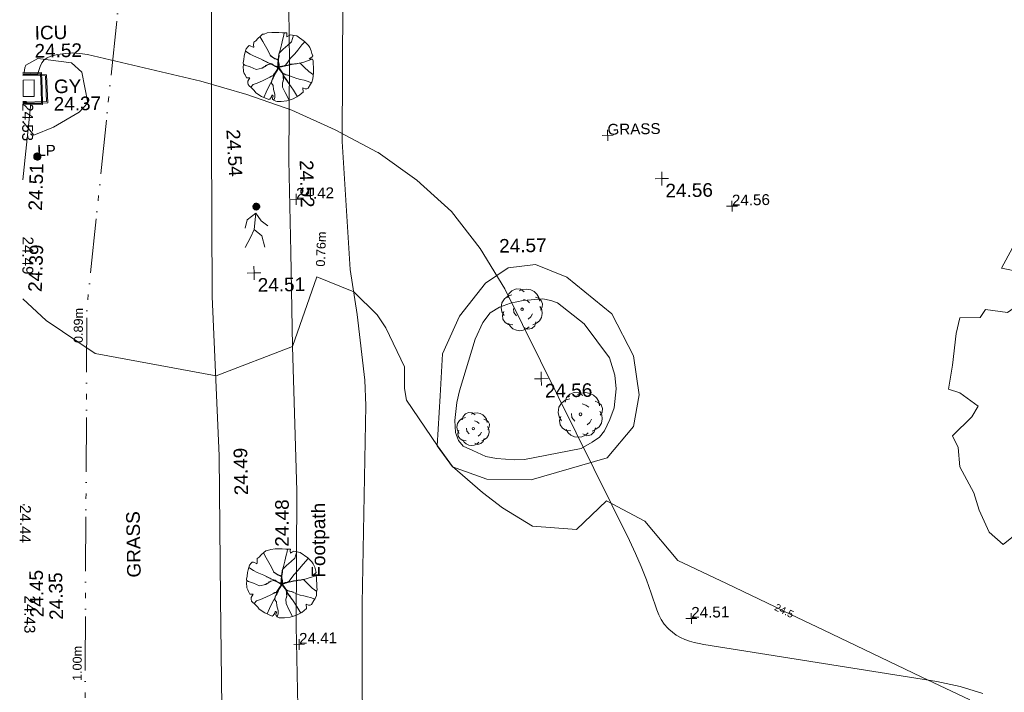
# Model space of a CAD drawing. Header units: millimetres. Extents: x -287732 to 520720, y -88450 to 287754.
# Tile 8 of 256: x -281734 to -254528, y 7672 to 26269. Entities that reach past the tile are written whole.
import ezdxf

# ---------------------------------------------------------------- set-up
doc = ezdxf.new("R2010")
doc.units = ezdxf.units.MM
for name, pattern in [('IMPORT-UG_EIR_QLB2 _2_', [2750, 1500, -300, 0, -300, 150, -300, 0, -200]), ('IMPORT-UG_ELEC_LV_QLB2 _2_', [2700, 1500, -300, 0, -250, 150, -300, 0, -200]), ('IMPORT-UG_ELEC_STREET LIGHTING_QLB2 _2_', [2700, 1500, -300, 0, -250, 150, -300, 0, -200])]:
    doc.linetypes.add(name, pattern=pattern)
for name, color, linetype, lineweight, true_color in [('00_TOPO_FOOTPATH', 7, 'Continuous', 9, 0xa50000), ('00_TOPO_KERB_BOTTOM', 1, 'Continuous', 9, 0xff0000), ('00_TOPO_KERB_TOP', 7, 'Continuous', 9, 0xa500a5), ('00_TOPO_LEVEL_SPOT', 7, 'Continuous', 9, 0x666666), ('00_TOPO_SERV_GULLY', 7, 'Continuous', 9, 0x5252a5), ('00_TOPO_SERV_IC', 5, 'Continuous', 9, 0x0000ff), ('00_TOPO_TREE', 7, 'Continuous', 9, 0x666666), ('00_UAV_FORM_LINES', 7, 'Continuous', 9, 0x666666), ('01_DTM_CONTOUR_MNR', 7, 'Continuous', 9, 0xa5a552), ('01_DTM_CONTOUR_MNR_LABELS', 7, 'Continuous', 9, 0xa5a552), ('12333-PUM-2D-U-0001-C01 - Rev2_REVIT IMPORT_dwg', 7, 'Continuous', 9, 0x767676), ('CONTOURS_MINOR', 7, 'Continuous', 9, 0x00a5a5), ('KERB_BOTTOM', 7, 'Continuous', 9, 0x0000a5), ('KERB_TOP', 2, 'Continuous', 9, 0xffff00), ('KERB_TOP_LVL', 2, 'Continuous', 9, 0xffff00), ('LAMPPOST', 6, 'Continuous', 9, 0xff00ff), ('LAMPPOST_TXT', 6, 'Continuous', 9, 0xff00ff), ('PUM-EIRCOMM-NOTES', 6, 'Continuous', 9, 0xff00ff), ('PUM-EIRCOMM-QLB2', 6, 'IMPORT-UG_EIR_QLB2 _2_', 9, 0xff00ff), ('PUM-ELECTRIC-LV-QLB2', 1, 'IMPORT-UG_ELEC_LV_QLB2 _2_', 9, 0xff0000), ('SAPLING', 120, 'Continuous', 9, 0x00ffbf), ('SPOT_HEIGHTS_LVL', 7, 'Continuous', 9, 0x00a500), ('TREE', 7, 'Continuous', 9, 0x00a500)]:
    doc.layers.add(name, color=color, linetype=linetype, lineweight=lineweight, true_color=true_color)
for name, color, linetype, lineweight in [('00_TOPO_PEDASTRIAN', 7, 'Continuous', 9), ('00_TOPO_SURFACE', 7, 'Continuous', 9), ('00_TOPO_SURVEY_TEXT', 7, 'Continuous', 9), ('CHANGE_OF_SURFACE_LVL', 7, 'Continuous', 9), ('Text', 7, 'Continuous', 9), ('TEXT_TXT', 7, 'Continuous', 9)]:
    doc.layers.add(name, color=color, linetype=linetype, lineweight=lineweight)
doc.styles.add('Arial_1', font='arial.ttf', dxfattribs={"height": 250})
doc.styles.add('Arial_3', font='arial.ttf', dxfattribs={"height": 300})
doc.styles.add('Swis721 Lt BT_1', font='swissl.ttf', dxfattribs={"height": 200})
doc.styles.add('Swis721 Lt BT_2', font='swissl.ttf', dxfattribs={"height": 375})

# ---------------------------------------------------------------- blocks, each defined once
blk = doc.blocks.new('12333-PUM-2D-U-0001-C01 - Rev2_REVIT IMPORT_dwg_PEDESTRIAN CROSS-2077063-Site Location Plan Proposed')
at = {"layer": '00_TOPO_PEDASTRIAN', "true_color": 0xe2e2e2}
blk.add_hatch(color=254, dxfattribs=at).paths.add_polyline_path([(533627178, 725581212), (533627233, 725581229), (533627283, 725581298), (533627281, 725581355), (533627251, 725581405), (533627171, 725581435), (533627116, 725581419), (533627066, 725581349), (533627065, 725581313), (533627079, 725581265), (533627121, 725581225), (533627167, 725581215)])
at = {"layer": '00_TOPO_PEDASTRIAN', "color": 253, "true_color": 0xaaaaaa, "flags": 128}
for points in [[(533626859, 725580729), (533626911, 725580961), (533627155, 725581141), (533627305, 725580927), (533627487, 725580787)], [(533627155, 725581141), (533627106, 725580695), (533627309, 725580508), (533627394, 725580196)], [(533627106, 725580695), (533626998, 725580474), (533626849, 725580201)]]:
    blk.add_lwpolyline(points, dxfattribs=at)
blk = doc.blocks.new('12333-PUM-2D-U-0001-C01 - Rev2_REVIT IMPORT_dwg_CONIFEROUS_TREE-2077072-Site Location Plan Proposed')
at = {"layer": '00_TOPO_TREE', "color": 254, "true_color": 0xcccccc, "flags": 128}
for points in [[(533632756, 725575331), (533632784, 725575424), (533632849, 725575489), (533632941, 725575526), (533633034, 725575516), (533633118, 725575461)], [(533633006, 725575479), (533633081, 725575507), (533633173, 725575516), (533633257, 725575498), (533633331, 725575461), (533633387, 725575405), (533633433, 725575331), (533633452, 725575247)], [(533632672, 725574950), (533632626, 725575034), (533632607, 725575127), (533632626, 725575229), (533632682, 725575312), (533632756, 725575368), (533632849, 725575396)], [(533633099, 725575294), (533633173, 725575266), (533633229, 725575219)], [(533633359, 725575340), (533633424, 725575312), (533633480, 725575266), (533633507, 725575192), (533633498, 725575117), (533633461, 725575052)], [(533632858, 725574746), (533632765, 725574756), (533632691, 725574802), (533632644, 725574876), (533632635, 725574960), (533632663, 725575043)], [(533632941, 725574941), (533632886, 725575015), (533632876, 725575099)], [(533633285, 725574978), (533633248, 725574913), (533633192, 725574867)], [(533633452, 725575136), (533633489, 725575062), (533633498, 725574978), (533633480, 725574895), (533633433, 725574820), (533633368, 725574774), (533633294, 725574737)], [(533633210, 725574700), (533633155, 725574653), (533633081, 725574626), (533633006, 725574616), (533632932, 725574626), (533632858, 725574663), (533632802, 725574709), (533632765, 725574774)], [(533633359, 725574802), (533633331, 725574718), (533633266, 725574663), (533633183, 725574644), (533633099, 725574681)]]:
    blk.add_lwpolyline(points, dxfattribs=at)
at = {"layer": '00_TOPO_TREE', "color": 254, "true_color": 0xcccccc}
blk.add_circle((533633062, 725575080), 28.6, dxfattribs=at)
blk = doc.blocks.new('12333-PUM-2D-U-0001-C01 - Rev2_REVIT IMPORT_dwg_CONIFEROUS_TREE-2077073-Site Location Plan Proposed')
at = {"layer": '00_TOPO_TREE', "color": 254, "true_color": 0xcccccc, "flags": 128}
for points in [[(533633970, 725578190), (533633911, 725578297), (533633887, 725578415), (533633911, 725578545), (533633982, 725578651), (533634076, 725578722), (533634195, 725578757)], [(533634076, 725578675), (533634112, 725578793), (533634195, 725578875), (533634313, 725578923), (533634431, 725578911), (533634537, 725578840)], [(533634395, 725578864), (533634490, 725578899), (533634608, 725578911), (533634714, 725578887), (533634809, 725578840), (533634879, 725578769), (533634939, 725578675), (533634962, 725578568)], [(533634844, 725578686), (533634927, 725578651), (533634998, 725578592), (533635033, 725578497), (533635021, 725578403), (533634974, 725578320)], [(533634513, 725578627), (533634608, 725578592), (533634679, 725578533)], [(533634962, 725578427), (533635009, 725578332), (533635021, 725578226), (533634998, 725578120), (533634939, 725578025), (533634856, 725577966), (533634761, 725577919)], [(533634206, 725577931), (533634088, 725577942), (533633994, 725578001), (533633935, 725578096), (533633923, 725578202), (533633958, 725578308)], [(533634313, 725578179), (533634242, 725578273), (533634230, 725578379)], [(533634750, 725578226), (533634702, 725578143), (533634631, 725578084)], [(533634655, 725577872), (533634584, 725577812), (533634490, 725577777), (533634395, 725577765), (533634301, 725577777), (533634206, 725577824), (533634135, 725577883), (533634088, 725577966)], [(533634844, 725578001), (533634809, 725577895), (533634726, 725577824), (533634620, 725577801), (533634513, 725577848)]]:
    blk.add_lwpolyline(points, dxfattribs=at)
at = {"layer": '00_TOPO_TREE', "color": 254, "true_color": 0xcccccc}
blk.add_circle((533634466, 725578356), 36.4, dxfattribs=at)
blk = doc.blocks.new('12333-PUM-2D-U-0001-C01 - Rev2_REVIT IMPORT_dwg_CONIFEROUS_TREE-2077074-Site Location Plan Proposed')
at = {"layer": '00_TOPO_TREE', "color": 254, "true_color": 0xcccccc, "flags": 128}
for points in [[(533635614, 725575768), (533635652, 725575895), (533635741, 725575983), (533635867, 725576034), (533635994, 725576021), (533636108, 725575945)], [(533635956, 725575971), (533636057, 725576009), (533636184, 725576021), (533636298, 725575996), (533636400, 725575945), (533636476, 725575869), (533636539, 725575768), (533636564, 725575654)], [(533635500, 725575249), (533635437, 725575363), (533635411, 725575489), (533635437, 725575629), (533635513, 725575743), (533635614, 725575819), (533635741, 725575857)], [(533636083, 725575717), (533636184, 725575679), (533636260, 725575616)], [(533636438, 725575781), (533636526, 725575743), (533636602, 725575679), (533636640, 725575578), (533636628, 725575477), (533636577, 725575388)], [(533635867, 725575236), (533635791, 725575337), (533635779, 725575451)], [(533636564, 725575502), (533636615, 725575401), (533636628, 725575287), (533636602, 725575173), (533636539, 725575071), (533636450, 725575008), (533636349, 725574957)], [(533635753, 725574970), (533635627, 725574983), (533635525, 725575046), (533635462, 725575147), (533635449, 725575261), (533635487, 725575375)], [(533636336, 725575287), (533636286, 725575198), (533636209, 725575135)], [(533636235, 725574907), (533636159, 725574843), (533636057, 725574805), (533635956, 725574793), (533635855, 725574805), (533635753, 725574856), (533635677, 725574919), (533635627, 725575008)], [(533636438, 725575046), (533636400, 725574932), (533636311, 725574856), (533636197, 725574831), (533636083, 725574881)]]:
    blk.add_lwpolyline(points, dxfattribs=at)
at = {"layer": '00_TOPO_TREE', "color": 254, "true_color": 0xcccccc}
blk.add_circle((533636032, 725575426), 39.1, dxfattribs=at)
blk = doc.blocks.new('12333-PUM-2D-U-0001-C01 - Rev2_REVIT IMPORT_dwg_MM-2077200-Site Location Plan Proposed')
at = {"layer": '00_TOPO_LEVEL_SPOT', "color": 254, "true_color": 0xcccccc, "flags": 128}
for points in [[(0, -500), (0, 0), (-500, 0)], [(500, 0), (0, 0), (0, 500)]]:
    blk.add_lwpolyline(points, dxfattribs=at)
blk = doc.blocks.new('12333-PUM-2D-U-0001-C01 - Rev2_REVIT IMPORT_dwg_MGS62954_T2_Galway_ITM_3d_Rev1-2077680-Site Location Plan Proposed')
at = {"layer": '00_TOPO_FOOTPATH', "color": 254, "true_color": 0xcccccc, "flags": 128}
for points in [[(533628081, 725566606), (533628072, 725569706), (533628159, 725573446), (533628107, 725577436), (533628102, 725580049), (533628093, 725582591), (533628165, 725585324), (533628167, 725587495), (533628200, 725590301), (533628284, 725593129), (533628323, 725596046), (533628368, 725599017), (533628374, 725601577)], [(533625972, 725566754), (533626000, 725570509), (533626032, 725574455), (533625915, 725578858), (533625967, 725583181), (533626026, 725586562), (533626096, 725590703), (533626167, 725594471), (533626213, 725598557), (533626234, 725602570), (533626070, 725604271), (533625815, 725606633), (533625284, 725608871), (533624736, 725610820), (533624193, 725612509), (533623842, 725613531), (533623744, 725615231), (533623948, 725617424), (533624058, 725620224), (533622749, 725620502), (533621411, 725620570)]]:
    blk.add_lwpolyline(points, dxfattribs=at)
at = {"layer": '00_TOPO_KERB_BOTTOM', "color": 254, "true_color": 0xcccccc, "flags": 128}
blk.add_lwpolyline([(533620792, 725585113), (533620991, 725585100), (533621280, 725585105), (533621284, 725584682), (533621289, 725584279), (533620777, 725584282)], dxfattribs=at)
at = {"layer": '00_TOPO_KERB_TOP', "color": 254, "true_color": 0xcccccc, "flags": 128}
blk.add_lwpolyline([(533620793, 725585142), (533620991, 725585130), (533621309, 725585135), (533621314, 725584683), (533621319, 725584249), (533620777, 725584252)], dxfattribs=at)
at = {"layer": '00_TOPO_SERV_GULLY', "color": 254, "true_color": 0xcccccc}
for p, q in [((533621094, 725584934), (533620790, 725584934)), ((533620790, 725584477), (533620790, 725584934)), ((533621094, 725584477), (533621094, 725584934)), ((533621094, 725584477), (533620790, 725584477))]:
    blk.add_line(p, q, dxfattribs=at)
at = {"layer": '00_TOPO_SURFACE', "color": 254, "true_color": 0xcccccc, "flags": 128}
blk.add_lwpolyline([(533634637, 725573641), (533636749, 725574212), (533637492, 725575060), (533637663, 725575931), (533637527, 725577015), (533636948, 725578185), (533635721, 725579222), (533634859, 725579586), (533634103, 725579509), (533633469, 725579092), (533632739, 725578199), (533632243, 725577164), (533632165, 725576003), (533632059, 725574618), (533632468, 725574038), (533633407, 725573679)], close=True, dxfattribs=at)
at = {"layer": '00_UAV_FORM_LINES', "color": 254, "true_color": 0xcccccc, "flags": 128}
blk.add_lwpolyline([(533629793, 725595263), (533629787, 725592338), (533629669, 725587011), (533629581, 725583084), (533629740, 725579537), (533629912, 725578290), (533630090, 725576469), (533630108, 725575769), (533629907, 725570304), (533629828, 725564983), (533629604, 725558874), (533629648, 725552127), (533629640, 725546924), (533629473, 725543124), (533629204, 725538927), (533629004, 725536996), (533628799, 725535424), (533628297, 725533026)], dxfattribs=at)
blk.add_lwpolyline([(533633161, 725577551), (533633380, 725578006), (533633587, 725578275), (533633848, 725578423), (533634152, 725578526), (533634505, 725578597), (533635048, 725578635), (533635265, 725578588), (533635447, 725578520), (533636174, 725577921), (533636861, 725576973), (533637002, 725576487), (533637025, 725576115), (533636963, 725575590), (533636841, 725575267), (533636681, 725574956), (533636548, 725574787), (533636341, 725574646), (533636032, 725574483), (533635701, 725574419), (533634461, 725574205), (533634181, 725574201), (533633689, 725574248), (533633391, 725574300), (533633034, 725574476), (533632775, 725574601), (533632645, 725574760), (533632566, 725574983), (533632558, 725575310), (533632620, 725575811), (533632697, 725576136)], close=True, dxfattribs=at)
at = {"layer": '01_DTM_CONTOUR_MNR', "color": 254, "true_color": 0xcccccc, "flags": 128}
for points in [[(533620769, 725583789), (533621063, 725583402), (533621609, 725583617), (533622330, 725584018), (533622574, 725584273), (533622421, 725585122), (533622134, 725585388), (533621212, 725585526), (533620876, 725585341), (533620842, 725585269), (533620830, 725585140), (533620792, 725585131)], [(533646650, 725567340), (533645317, 725568007), (533644650, 725568340), (533643983, 725568673), (533642650, 725569340), (533641555, 725569887), (533641317, 725570007), (533640650, 725570340), (533639983, 725570673), (533638650, 725571340), (533637752, 725572442), (533636709, 725573020), (533635861, 725572243), (533634646, 725572353), (533633834, 725572881), (533633289, 725573307), (533632470, 725574040), (533632060, 725574620), (533631231, 725575895), (533631181, 725576223), (533631191, 725576823), (533630691, 725577911), (533630457, 725578273), (533629830, 725578920), (533628814, 725579355), (533628110, 725577440), (533625980, 725576660), (533622650, 725577340), (533621314, 725578274), (533620683, 725578890)]]:
    blk.add_lwpolyline(points, dxfattribs=at)
at = {"xscale": 0.375, "yscale": 0.375, "zscale": 0.375}
for p in [(533638390, 725581900), (533627080, 725579490), (533634963, 725576427)]:
    blk.add_blockref('12333-PUM-2D-U-0001-C01 - Rev2_REVIT IMPORT_dwg_MM-2077200-Site Location Plan Proposed', p, dxfattribs=at)
for name in ['12333-PUM-2D-U-0001-C01 - Rev2_REVIT IMPORT_dwg_PEDESTRIAN CROSS-2077063-Site Location Plan Proposed', '12333-PUM-2D-U-0001-C01 - Rev2_REVIT IMPORT_dwg_CONIFEROUS_TREE-2077073-Site Location Plan Proposed', '12333-PUM-2D-U-0001-C01 - Rev2_REVIT IMPORT_dwg_CONIFEROUS_TREE-2077074-Site Location Plan Proposed', '12333-PUM-2D-U-0001-C01 - Rev2_REVIT IMPORT_dwg_CONIFEROUS_TREE-2077072-Site Location Plan Proposed']:
    blk.add_blockref(name, (0, 0))
at = {"layer": '00_TOPO_FOOTPATH', "color": 251, "true_color": 0x666666, "char_height": 375, "attachment_point": 1, "line_spacing_factor": 1.005062, "style": 'Swis721 Lt BT_2'}
for s, insert, width, rotation in [('24.54', (533626758, 725583480), 1495.9, 272.292), ('24.52', (533628770, 725582586), 1495.9, 270.4278), ('24.49', (533626433, 725573351), 1495.9, 90.2131), ('24.48', (533627532, 725571910), 1495.9, 89.0237), ('Footpath', (533628523, 725571039), 2436.18, 89.0237)]:
    blk.add_mtext(s, dxfattribs=dict(at, insert=insert, width=width, rotation=rotation))
at = {"layer": '00_TOPO_KERB_BOTTOM', "color": 251, "true_color": 0x666666, "char_height": 375, "width": 1495.9, "attachment_point": 1, "line_spacing_factor": 1.005062, "style": 'Swis721 Lt BT_2'}
for s, insert, rotation in [('24.39', (533620830, 725579080), 87.09), ('24.35', (533621264, 725569995), 90.2085)]:
    blk.add_mtext(s, dxfattribs=dict(at, insert=insert, rotation=rotation))
at = {"layer": '00_TOPO_KERB_TOP', "color": 251, "true_color": 0x666666, "char_height": 375, "width": 1495.9, "attachment_point": 1, "line_spacing_factor": 1.005062, "style": 'Swis721 Lt BT_2'}
for s, insert, rotation in [('24.51', (533620875, 725581328), 87.09), ('24.45', (533620731, 725570073), 90.2085)]:
    blk.add_mtext(s, dxfattribs=dict(at, insert=insert, rotation=rotation))
at = {"layer": '00_TOPO_LEVEL_SPOT', "char_height": 375, "width": 1495.9, "attachment_point": 1, "line_spacing_factor": 1.005062, "style": 'Swis721 Lt BT_2'}
for s, insert in [('24.56', (533638485, 725581753)), ('24.51', (533627175, 725579343)), ('24.56', (533635058, 725576279))]:
    blk.add_mtext(s, dxfattribs=dict(at, insert=insert))
at = {"layer": '00_TOPO_SERV_GULLY', "color": 251, "true_color": 0x666666, "char_height": 375, "attachment_point": 1, "line_spacing_factor": 1.005062, "style": 'Swis721 Lt BT_2'}
for s, insert, width in [('GY', (533621643, 725584929), 821.56), ('24.37', (533621626, 725584446), 1495.9)]:
    blk.add_mtext(s, dxfattribs=dict(at, insert=insert, width=width))
at = {"layer": '00_TOPO_SERV_IC', "color": 251, "true_color": 0x666666, "char_height": 375, "attachment_point": 1, "line_spacing_factor": 1.005062, "style": 'Swis721 Lt BT_2'}
for s, insert, width in [('ICU', (533621135, 725586422), 1021.01), ('24.52', (533621122, 725585922), 1495.9)]:
    blk.add_mtext(s, dxfattribs=dict(at, insert=insert, width=width))
at = {"layer": '00_TOPO_SURFACE', "color": 251, "true_color": 0x666666, "insert": (533633864, 725580307), "char_height": 375, "width": 1495.9, "attachment_point": 1, "line_spacing_factor": 1.005062, "style": 'Swis721 Lt BT_2'}
blk.add_mtext('24.57', dxfattribs=at)
at = {"layer": '00_TOPO_SURVEY_TEXT', "color": 251, "true_color": 0x666666, "insert": (533623429, 725571127), "char_height": 375, "width": 2018.28, "attachment_point": 1, "rotation": 90, "line_spacing_factor": 1.005062, "style": 'Swis721 Lt BT_2'}
blk.add_mtext('GRASS', dxfattribs=at)
at = {"layer": '01_DTM_CONTOUR_MNR_LABELS', "color": 251, "true_color": 0x666666, "insert": (533641608, 725569985), "char_height": 200, "width": 620.51, "attachment_point": 2, "rotation": 333.4349, "line_spacing_factor": 1.005062, "style": 'Swis721 Lt BT_1'}
blk.add_mtext('24.5', dxfattribs=at)
blk = doc.blocks.new('12333-PUM-2D-U-0001-C01 - Rev2_REVIT IMPORT_dwg_SAPLING-2077791-Site Location Plan Proposed')
at = {"layer": 'SAPLING', "color": 254, "true_color": 0xeaeaea, "flags": 128}
blk.add_lwpolyline([(-13895, -29982), (-13839, -29947), (-13786, -29884), (-13708, -29818), (-13648, -29772), (-13603, -29768), (-13518, -29737), (-13395, -29725), (-13284, -29727), (-13204, -29725), (-13097, -29737), (-12975, -29742), (-12979, -29791), (-12977, -29855), (-12920, -29818), (-12875, -29797), (-12702, -29834), (-12498, -29991), (-12389, -30104), (-12354, -30161), (-12311, -30250), (-12294, -30324), (-12268, -30394), (-12300, -30427), (-12370, -30470), (-12282, -30484), (-12266, -30528), (-12263, -30579), (-12261, -30739), (-12261, -30814), (-12257, -30855), (-12270, -30943), (-12272, -30947), (-12278, -31030), (-12309, -31118), (-12346, -31174), (-12414, -31279), (-12451, -31297), (-12496, -31301), (-12545, -31278), (-12566, -31270), (-12552, -31392), (-12689, -31493), (-12835, -31571), (-12944, -31602), (-13012, -31620), (-13167, -31639), (-13278, -31637), (-13319, -31630), (-13370, -31602), (-13403, -31569), (-13407, -31542), (-13387, -31488), (-13409, -31460), (-13420, -31458), (-13436, -31501), (-13477, -31567), (-13508, -31581), (-13708, -31486), (-13866, -31386), (-13905, -31324), (-13992, -31237), (-14043, -31188), (-14068, -31155), (-14082, -31106), (-14078, -31058), (-14055, -31011), (-14021, -30966), (-14113, -30964), (-14150, -30886), (-14173, -30848), (-14199, -30789), (-14199, -30645), (-14189, -30626), (-14193, -30610), (-14199, -30548), (-14183, -30462), (-14169, -30369), (-14152, -30287), (-14109, -30167), (-14064, -30108), (-14031, -30083), (-14023, -30079), (-13994, -30083), (-13920, -30122), (-13909, -30126), (-13897, -30112), (-13901, -30067)], close=True, dxfattribs=at)
for points in [[(-13722, -29830), (-13648, -29966), (-13572, -30100), (-13506, -30231), (-13442, -30369), (-13327, -30454), (-13247, -30478), (-13224, -30521), (-13226, -30585), (-13241, -30669), (-13253, -30744), (-13302, -30820), (-13362, -30920), (-13414, -31056), (-13426, -31130), (-13383, -31192), (-13374, -31305), (-13340, -31433), (-13344, -31527), (-13364, -31579), (-13370, -31602)], [(-13646, -31515), (-13582, -31375), (-13521, -31256), (-13455, -31135), (-13387, -31007), (-13315, -30851), (-13272, -30777), (-13232, -30711), (-13239, -30585), (-13230, -30472), (-13212, -30342), (-13175, -30219), (-13130, -30073), (-13095, -29906), (-13066, -29810), (-13052, -29738)], [(-12800, -29810), (-12858, -29991), (-12961, -30081), (-13089, -30188), (-13196, -30297), (-13206, -30359), (-13222, -30474), (-13212, -30626), (-13196, -30684), (-13144, -30684), (-13035, -30632), (-12967, -30556), (-12895, -30451), (-12772, -30328), (-12683, -30225), (-12566, -30085), (-12488, -30003)], [(-12944, -31602), (-13052, -31392), (-13121, -31242), (-13119, -31120), (-13095, -31028), (-13101, -30908), (-13124, -30826), (-13171, -30772), (-13241, -30702), (-13311, -30669), (-13407, -30600), (-13506, -30560), (-13609, -30507), (-13716, -30451), (-13907, -30365), (-14004, -30311), (-14130, -30227)], [(-13449, -30355), (-13395, -30398), (-13339, -30435), (-13270, -30466), (-13232, -30493), (-13226, -30552), (-13230, -30595), (-13222, -30632), (-13232, -30672), (-13214, -30707), (-13183, -30752), (-13154, -30807), (-13124, -30846), (-13088, -30918), (-13062, -30968), (-13021, -31025), (-12957, -31124)], [(-13196, -30289), (-13210, -30330), (-13200, -30367), (-13216, -30431), (-13222, -30470), (-13226, -30521), (-13232, -30567), (-13208, -30604), (-13210, -30639), (-13206, -30665), (-13198, -30678)], [(-14195, -30589), (-14150, -30616), (-14006, -30661), (-13841, -30741), (-13673, -30705), (-13529, -30620), (-13442, -30595), (-13329, -30657), (-13274, -30669), (-13185, -30680), (-13113, -30667), (-13004, -30614)], [(-14002, -31227), (-13932, -31155), (-13825, -31116), (-13673, -31054), (-13381, -30920), (-13298, -30812), (-13232, -30731)], [(-13646, -30490), (-13554, -30534), (-13527, -30550), (-13484, -30571), (-13409, -30595), (-13362, -30626), (-13331, -30653), (-13290, -30663), (-13228, -30670), (-13232, -30684), (-13233, -30709), (-13280, -30680), (-13311, -30667), (-13356, -30641), (-13414, -30604), (-13446, -30589), (-13457, -30597), (-13516, -30614), (-13572, -30637), (-13595, -30663), (-13636, -30682), (-13679, -30709), (-13693, -30709)], [(-13660, -30482), (-13597, -30515), (-13500, -30563), (-13389, -30608), (-13311, -30659)], [(-13469, -30956), (-13412, -30937), (-13379, -30923), (-13354, -30883), (-13325, -30853), (-13302, -30816), (-13268, -30774), (-13249, -30750), (-13247, -30715), (-13241, -30690)], [(-13467, -30956), (-13420, -30933), (-13389, -30927), (-13366, -30902), (-13327, -30851), (-13276, -30768), (-13235, -30729)], [(-13418, -31058), (-13399, -31015), (-13374, -30986), (-13356, -30951), (-13331, -30902), (-13309, -30849), (-13274, -30795), (-13241, -30748), (-13230, -30717), (-13222, -30682)], [(-13414, -31046), (-13377, -30972), (-13344, -30908), (-13309, -30830), (-13272, -30768), (-13235, -30731)], [(-12292, -30486), (-12554, -30571), (-12698, -30598), (-12866, -30620), (-12963, -30637), (-13134, -30663), (-13224, -30682), (-13191, -30772), (-13115, -30855), (-13049, -30894), (-12942, -30920), (-12825, -30974), (-12722, -31013), (-12621, -31040), (-12527, -31063), (-12442, -31091), (-12319, -31134)], [(-13126, -31122), (-13105, -31073), (-13093, -31027), (-13105, -30986), (-13095, -30927), (-13109, -30886), (-13144, -30820), (-13189, -30774), (-13200, -30733), (-13224, -30707), (-13222, -30678), (-13224, -30647), (-13222, -30610)], [(-12912, -30935), (-12967, -30914), (-13027, -30902), (-13074, -30879), (-13115, -30855), (-13136, -30818), (-13156, -30791), (-13171, -30762), (-13191, -30727), (-13222, -30698)], [(-13210, -30692), (-13140, -30680), (-13056, -30663), (-12984, -30647), (-12899, -30614), (-12833, -30614)], [(-12716, -31513), (-12825, -31328), (-12944, -31145), (-13062, -30978), (-13134, -30836), (-13210, -30735)], [(-13204, -30684), (-13138, -30680), (-13088, -30667), (-13068, -30657), (-13035, -30649), (-12973, -30643), (-12905, -30628), (-12837, -30614), (-12782, -30602), (-12731, -30604), (-12656, -30589), (-12636, -30587)], [(-12266, -30921), (-12389, -30826), (-12514, -30698), (-12607, -30602), (-12624, -30585)], [(-12963, -30912), (-13017, -30900), (-13074, -30888), (-13117, -30848)], [(-12973, -31112), (-13014, -31040), (-13047, -30993), (-13091, -30921), (-13111, -30888)]]:
    blk.add_lwpolyline(points, dxfattribs=at)
blk = doc.blocks.new('12333-PUM-2D-U-0001-C01 - Rev2_REVIT IMPORT_dwg_SAPLING-2077789-Site Location Plan Proposed')
at = {"layer": 'SAPLING', "color": 254, "true_color": 0xeaeaea, "flags": 128}
blk.add_lwpolyline([(-223.8, 233.5), (-204.9, 245.2), (-187.4, 265.9), (-161.5, 288), (-141.4, 303.5), (-126.5, 304.8), (-97.9, 315.2), (-57.1, 319.1), (-20.1, 318.4), (6.5, 319.1), (42.2, 315.2), (83, 313.3), (81.7, 297), (82.4, 275.6), (101.2, 288), (116.1, 295.1), (173.8, 282.8), (241.9, 230.2), (278.2, 192.6), (289.9, 173.8), (304.2, 144), (310, 119.3), (318.4, 96), (308.1, 85), (284.7, 70.7), (313.9, 66.2), (319.1, 51.2), (320.4, 34.4), (321, -18.8), (321, -44.1), (322.3, -57.7), (317.8, -86.9), (317.1, -88.2), (315.2, -116.1), (304.8, -145.3), (292.5, -164.1), (269.8, -199.1), (257.5, -204.9), (242.6, -206.2), (226.3, -198.5), (219.2, -195.9), (223.8, -236.7), (178.4, -270.5), (129.7, -296.4), (93.4, -306.8), (70.7, -312.6), (18.8, -319.1), (-18.2, -318.4), (-31.8, -315.9), (-48.6, -306.8), (-59.7, -295.7), (-61, -286.7), (-54.5, -268.5), (-61.6, -259.4), (-65.5, -258.8), (-70.7, -273), (-84.3, -295.1), (-94.7, -299.6), (-161.5, -267.9), (-214, -234.8), (-227, -214), (-256.2, -184.8), (-273, -168.6), (-281.5, -157.6), (-286, -141.4), (-284.7, -125.2), (-276.9, -109.6), (-265.9, -94.7), (-296.4, -94), (-308.7, -68.1), (-316.5, -55.1), (-324.9, -35.7), (-324.9, 12.3), (-321.7, 18.8), (-323, 24), (-324.9, 44.8), (-319.7, 73.3), (-315.2, 104.4), (-309.4, 131.7), (-295.1, 171.9), (-280.2, 191.3), (-269.2, 199.8), (-266.6, 201.1), (-256.8, 199.8), (-232.2, 186.8), (-228.3, 185.5), (-224.4, 190), (-225.7, 204.9)], close=True, dxfattribs=at)
for points in [[(-166, 284.1), (-141.4, 238.7), (-116.1, 193.9), (-94, 150.5), (-72.6, 104.4), (-34.4, 75.9), (-7.8, 68.1), (0, 53.8), (-0.6, 32.4), (-5.8, 4.5), (-9.7, -20.8), (-25.9, -46), (-46, -79.1), (-63.6, -124.5), (-67.5, -149.2), (-53.2, -169.9), (-49.9, -207.5), (-38.9, -250.3), (-40.2, -281.5), (-46.7, -299), (-48.6, -306.8)], [(-140.7, -277.6), (-119.3, -230.9), (-99.2, -191.3), (-77.2, -151.1), (-54.5, -108.3), (-30.5, -56.4), (-16.2, -31.8), (-2.6, -9.7), (-5.2, 32.4), (-1.9, 70), (3.9, 113.5), (16.2, 154.4), (31.1, 203), (42.8, 258.8), (52.5, 290.6), (57.1, 314.6)], [(141.4, 290.6), (121.9, 230.2), (87.6, 200.4), (44.8, 164.7), (9.1, 128.4), (5.8, 107.7), (0.6, 69.4), (3.9, 18.8), (9.1, -0.6), (26.6, -0.6), (62.9, 16.9), (85.6, 42.2), (109.6, 77.2), (150.5, 118), (180.3, 152.4), (219.2, 199.1), (245.2, 226.3)], [(93.4, -306.8), (57.1, -236.7), (34.4, -186.8), (35, -145.9), (42.8, -115.4), (40.9, -75.2), (33.1, -48), (17.5, -29.8), (-5.8, -6.5), (-29.2, 4.5), (-61, 27.2), (-94, 40.9), (-128.4, 58.4), (-164.1, 77.2), (-227.6, 105.7), (-260.1, 123.9), (-302.2, 151.8)], [(-75.2, 109), (-57.1, 94.7), (-38.3, 82.4), (-15.6, 72), (-2.6, 62.9), (-0.6, 43.5), (-1.9, 29.2), (0.6, 16.9), (-2.6, 3.2), (3.2, -8.4), (13.6, -23.3), (23.3, -41.5), (33.1, -54.5), (45.4, -78.5), (53.8, -95.3), (67.5, -114.1), (88.9, -147.2)], [(9.1, 131), (4.5, 117.4), (7.8, 105.1), (2.6, 83.7), (0.6, 70.7), (-0.6, 53.8), (-2.6, 38.3), (5.2, 25.9), (4.5, 14.3), (5.8, 5.8), (8.4, 1.3)], [(-323.6, 31.1), (-308.7, 22.1), (-260.7, 7.1), (-205.6, -19.5), (-149.8, -7.8), (-101.8, 20.8), (-72.6, 29.2), (-35, 8.4), (-16.9, 4.5), (13, 0.6), (37, 5.2), (73.3, 22.7)], [(-140.7, 64.2), (-110.3, 49.3), (-101.2, 44.1), (-86.9, 37), (-61.6, 29.2), (-46, 18.8), (-35.7, 9.7), (-22.1, 6.5), (-1.3, 3.9), (-2.6, -0.6), (-3.2, -9.1), (-18.8, 0.6), (-29.2, 5.2), (-44.1, 13.6), (-63.6, 25.9), (-73.9, 31.1), (-77.8, 28.5), (-97.3, 22.7), (-116.1, 14.9), (-123.9, 6.5), (-137.5, 0), (-151.8, -9.1), (-156.3, -9.1)], [(-145.3, 66.8), (-124.5, 55.8), (-92.1, 39.6), (-55.1, 24.6), (-29.2, 7.8)], [(-64.9, -125.2), (-58.4, -110.9), (-49.9, -101.2), (-44.1, -89.5), (-35.7, -73.3), (-28.5, -55.8), (-16.9, -37.6), (-5.8, -22.1), (-1.9, -11.7), (0.6, 0)], [(310.7, 65.5), (223.1, 37), (175.1, 27.9), (119.3, 20.8), (86.9, 14.9), (29.8, 6.5), (0, 0), (11, -29.8), (36.3, -57.7), (58.4, -70.7), (94, -79.1), (133, -97.3), (167.3, -110.3), (201.1, -119.3), (232.2, -127.1), (260.7, -136.2), (301.6, -150.5)], [(32.4, -146.6), (39.6, -130.4), (43.5, -114.8), (39.6, -101.2), (42.8, -81.7), (38.3, -68.1), (26.6, -46), (11.7, -30.5), (7.8, -16.9), (0, -8.4), (0.6, 1.3), (0, 11.7), (0.6, 24)], [(4.5, -3.2), (27.9, 0.6), (55.8, 6.5), (79.8, 11.7), (108.3, 22.7), (130.4, 22.7)], [(6.5, -0.6), (28.5, 0.6), (45.4, 5.2), (51.9, 8.4), (62.9, 11), (83.7, 13), (106.4, 18.2), (129.1, 22.7), (147.2, 26.6), (164.1, 25.9), (189.4, 31.1), (195.9, 31.8)], [(319.1, -79.8), (278.2, -48), (236.7, -5.2), (205.6, 26.6), (199.8, 32.4)], [(-259.4, -181.6), (-236.1, -157.6), (-200.4, -144.6), (-149.8, -123.9), (-52.5, -79.1), (-24.6, -43.5), (-2.6, -16.2)], [(-81.7, -91.4), (-62.9, -85), (-51.9, -80.4), (-43.5, -66.8), (-33.7, -57.1), (-25.9, -44.8), (-14.9, -30.5), (-8.4, -22.7), (-7.8, -11), (-5.8, -2.6)], [(-81.1, -91.4), (-65.5, -83.7), (-55.1, -81.7), (-47.3, -73.3), (-34.4, -56.4), (-17.5, -28.5), (-3.9, -15.6)], [(-63.6, -121.3), (-51.2, -96.6), (-40.2, -75.2), (-28.5, -49.3), (-16.2, -28.5), (-3.9, -16.2)], [(103.8, -84.3), (85.6, -77.2), (65.5, -73.3), (49.9, -65.5), (36.3, -57.7), (29.2, -45.4), (22.7, -36.3), (17.5, -26.6), (11, -14.9), (0.6, -5.2)], [(169.3, -276.9), (133, -215.3), (93.4, -154.4), (53.8, -98.6), (29.8, -51.2), (4.5, -17.5)], [(86.9, -76.5), (68.7, -72.6), (49.9, -68.7), (35.7, -55.1)], [(83.7, -143.3), (70, -119.3), (59, -103.8), (44.1, -79.8), (37.6, -68.7)]]:
    blk.add_lwpolyline(points, dxfattribs=at)
blk = doc.blocks.new('12333-PUM-2D-U-0001-C01 - Rev2_REVIT IMPORT_dwg_SPOT-2077713-Site Location Plan Proposed')
at = {"layer": 'Text', "color": 253, "true_color": 0xaaaaaa}
for p, q in [((-500, 0), (500, 0)), ((0, 500), (0, -500))]:
    blk.add_line(p, q, dxfattribs=at)
blk = doc.blocks.new('12333-PUM-2D-U-0001-C01 - Rev2_REVIT IMPORT_dwg_TREE_1-2077794-Site Location Plan Proposed')
at = {"layer": 'TREE', "color": 9, "true_color": 0xaae1aa, "flags": 128}
blk.add_lwpolyline([(8272, -35164), (8768, -34874), (9348, -35044), (9408, -34633), (10266, -34463), (10967, -34367), (11173, -34476), (11342, -34971), (11499, -35503), (12369, -35309), (13324, -34947), (14508, -35491), (15015, -35950), (15112, -36663), (14967, -37509), (15704, -36989), (15849, -36929), (16200, -37485), (16429, -37932), (16574, -38415), (16792, -39007), (16852, -39587), (16949, -40204), (16695, -40349), (15958, -40554), (16381, -40796), (16744, -41086), (16659, -41968), (16453, -42874), (15922, -43466), (15837, -43793), (14762, -43841), (14919, -44288), (14846, -44820), (13807, -45509), (12961, -45956), (12176, -45859), (11837, -46246), (10725, -46367), (9964, -46282), (9106, -46053), (8756, -45920), (8623, -45400), (7946, -45545), (7632, -45315), (7414, -44929), (6943, -44917), (7027, -44590), (7281, -44095), (7330, -43636), (6568, -44228), (6182, -43889), (5916, -43273), (5783, -42790), (5408, -42065), (5372, -41533), (5215, -41207), (5759, -40687), (5940, -40397), (5444, -40022), (5130, -39914), (5251, -39249), (5372, -38379), (5481, -37944), (6037, -37944), (6194, -37726), (6798, -37823), (7209, -37545), (7571, -37086), (7197, -36711), (6653, -36590), (6967, -36034), (7704, -35430)], close=True, dxfattribs=at)
blk = doc.blocks.new('12333-PUM-2D-U-0001-C01 - Rev2_REVIT IMPORT_dwg_MH_CIR2-2077688-Site Location Plan Proposed')
at = {"layer": 'LAMPPOST', "color": 211, "true_color": 0xffaaff}
for p, q in [((-499, -33), (33, 499)), ((-496, 60), (-60, 496)), ((-488, -111), (111, 488)), ((-467, -180), (180, 467)), ((-467, 179), (-179, 467)), ((-438, -241), (241, 438)), ((-403, -296), (296, 403)), ((-362, -345), (345, 362)), ((-315, -388), (388, 315)), ((-263, -425), (425, 263)), ((-204, -456), (456, 204)), ((-138, -480), (480, 138)), ((-64, -496), (496, 64)), ((22, -500), (500, -22)), ((128, -483), (483, -128)), ((305, -396), (396, -305))]:
    blk.add_line(p, q, dxfattribs=at)
at = {"layer": 'LAMPPOST', "color": 211, "true_color": 0xffaaff, "flags": 128}
blk.add_lwpolyline([(475, -154), (500, 0), (475, 154), (404, 293), (293, 404), (154, 475), (0, 500), (-154, 475), (-293, 404), (-404, 293), (-475, 154), (-500, 0), (-475, -154), (-404, -293), (-293, -404), (-154, -475), (0, -500), (154, -475), (293, -404), (404, -293)], close=True, dxfattribs=at)
blk = doc.blocks.new('12333-PUM-2D-U-0001-C01 - Rev2_REVIT IMPORT_dwg_SPOT-V258-Site Location Plan Proposed')
at = {"layer": 'CHANGE_OF_SURFACE_LVL', "color": 253, "true_color": 0xaaaaaa}
blk.add_line((327, 0), (500, 0), dxfattribs=at)
blk = doc.blocks.new('12333-PUM-2D-U-0001-C01 - Rev2_REVIT IMPORT_dwg_SPOT-V259-Site Location Plan Proposed')
at = {"layer": 'CHANGE_OF_SURFACE_LVL', "color": 253, "true_color": 0xaaaaaa}
blk.add_line((182, 0), (500, 0), dxfattribs=at)
blk = doc.blocks.new('12333-PUM-2D-U-0001-C01 - Rev2_REVIT IMPORT_dwg_SPOT-2077775-Site Location Plan Proposed')
at = {"layer": 'SPOT_HEIGHTS_LVL', "color": 9, "true_color": 0xaae1aa}
for p, q in [((-500, 0), (500, 0)), ((0, 500), (0, -500))]:
    blk.add_line(p, q, dxfattribs=at)
blk = doc.blocks.new('12333-PUM-2D-U-0001-C01 - Rev2_REVIT IMPORT_dwg-1620468-Site Location Plan Proposed')
at = {"layer": 'CONTOURS_MINOR', "color": 254, "true_color": 0xaae1e1}
blk.add_line((-20086, -31571), (-20339, -33677), dxfattribs=at)
at = {"layer": 'CONTOURS_MINOR', "color": 254, "true_color": 0xaae1e1, "flags": 128}
for points in [[(5930, -48345), (5308, -48140), (4666, -47984), (-1753, -46850), (-1886, -46822), (-2018, -46789), (-2147, -46749), (-2275, -46703), (-2396, -46646), (-2511, -46579), (-2617, -46498), (-2716, -46407), (-2739, -46383), (-2835, -46268), (-2919, -46145), (-2985, -46012), (-3039, -45872), (-3183, -45409), (-3308, -45035), (-3443, -44665), (-3594, -44302), (-3755, -43942), (-7078, -36928), (-7743, -35796), (-8518, -34764), (-9461, -33881), (-10515, -33099), (-10539, -33084), (-11694, -32446), (-12880, -31880), (-14113, -31424), (-15376, -31041), (-18497, -30247), (-18703, -30210), (-18909, -30192), (-19115, -30204), (-19322, -30235), (-19506, -30277), (-19608, -30318), (-19695, -30374), (-19761, -30455), (-19812, -30551), (-19889, -30774), (-20236, -30771), (-20256, -30771), (-20276, -30771), (-20288, -30770)], [(-20302, -31554), (-20258, -31555), (-20239, -31555), (-20221, -31555), (-20202, -31556), (-20184, -31557), (-20110, -31559), (-20086, -31571)]]:
    blk.add_lwpolyline(points, dxfattribs=at)
at = {"layer": 'KERB_BOTTOM', "color": 9, "true_color": 0xaaaae1, "flags": 128}
blk.add_lwpolyline([(-20289, -30795), (-19667, -30815), (-19649, -31529), (-20301, -31529)], dxfattribs=at)
at = {"layer": 'KERB_TOP', "color": 51, "true_color": 0xffffaa, "flags": 128}
blk.add_lwpolyline([(-20288, -30766), (-19638, -30786), (-19618, -31559), (-20302, -31560)], dxfattribs=at)
at = {"layer": 'PUM-EIRCOMM-QLB2', "color": 211, "true_color": 0xffaaff, "flags": 128}
blk.add_lwpolyline([(-17340, -26606), (-18637, -37261), (-18852, -47078), (-19108, -59181), (-19520, -73671), (-20188, -76146), (-21090, -76700)], dxfattribs=at)
for name, p in [('12333-PUM-2D-U-0001-C01 - Rev2_REVIT IMPORT_dwg_MGS62954_T2_Galway_ITM_3d_Rev1-2077680-Site Location Plan Proposed', (-533641080, -725615854)), ('12333-PUM-2D-U-0001-C01 - Rev2_REVIT IMPORT_dwg_SAPLING-2077791-Site Location Plan Proposed', (0, 0)), ('12333-PUM-2D-U-0001-C01 - Rev2_REVIT IMPORT_dwg_TREE_1-2077794-Site Location Plan Proposed', (0, 0))]:
    blk.add_blockref(name, p)
for name, p, xscale, yscale, zscale in [('12333-PUM-2D-U-0001-C01 - Rev2_REVIT IMPORT_dwg_SPOT-V259-Site Location Plan Proposed', (-20356, -31518), 0.3, 0.3, 0.3), ('12333-PUM-2D-U-0001-C01 - Rev2_REVIT IMPORT_dwg_SPOT-2077713-Site Location Plan Proposed', (-4167, -32732), 0.3, 0.3, 0.3), ('12333-PUM-2D-U-0001-C01 - Rev2_REVIT IMPORT_dwg_MH_CIR2-2077688-Site Location Plan Proposed', (-19931, -33042), 0.2, 0.2, 0.2), ('12333-PUM-2D-U-0001-C01 - Rev2_REVIT IMPORT_dwg_SPOT-2077775-Site Location Plan Proposed', (-12801, -34352), 0.3, 0.3, 0.3), ('12333-PUM-2D-U-0001-C01 - Rev2_REVIT IMPORT_dwg_SPOT-2077775-Site Location Plan Proposed', (-762, -34749), 0.3, 0.3, 0.3), ('12333-PUM-2D-U-0001-C01 - Rev2_REVIT IMPORT_dwg_SPOT-V258-Site Location Plan Proposed', (-20594, -42667), 0.3, 0.3, 0.3), ('12333-PUM-2D-U-0001-C01 - Rev2_REVIT IMPORT_dwg_SAPLING-2077789-Site Location Plan Proposed', (-13380, -44959), 3, 3, 3), ('12333-PUM-2D-U-0001-C01 - Rev2_REVIT IMPORT_dwg_SPOT-2077775-Site Location Plan Proposed', (-2085, -46126), 0.3, 0.3, 0.3), ('12333-PUM-2D-U-0001-C01 - Rev2_REVIT IMPORT_dwg_SPOT-2077775-Site Location Plan Proposed', (-12933, -46655), 0.3, 0.3, 0.3)]:
    blk.add_blockref(name, p, dxfattribs=dict(xscale=xscale, yscale=yscale, zscale=zscale))
at = {"layer": 'CHANGE_OF_SURFACE_LVL', "char_height": 300, "width": 1256.11, "attachment_point": 1, "rotation": 268.73, "line_spacing_factor": 0.941778, "style": 'Arial_3'}
for s, insert in [('24.53', (-20020, -31565)), ('24.44', (-20279, -42674))]:
    blk.add_mtext(s, dxfattribs=dict(at, insert=insert))
at = {"layer": 'KERB_TOP_LVL', "char_height": 300, "width": 1256.11, "attachment_point": 1, "rotation": 268.73, "line_spacing_factor": 0.941778, "style": 'Arial_3'}
for s, insert in [('24.49', (-20078, -35253)), ('24.43', (-20198, -45175))]:
    blk.add_mtext(s, dxfattribs=dict(at, insert=insert))
at = {"layer": 'LAMPPOST_TXT', "insert": (-19931, -32727), "char_height": 300, "width": 613.36, "attachment_point": 1, "line_spacing_factor": 0.941778, "style": 'Arial_3'}
blk.add_mtext('LP', dxfattribs=at)
at = {"layer": 'PUM-EIRCOMM-NOTES', "char_height": 250, "width": 1160.03, "attachment_point": 2, "line_spacing_factor": 0.941778, "style": 'Arial_1'}
for s, insert, rotation in [('0.89m', (-19005, -37729), 88.7454), ('1.00m', (-19199, -47071), 88.7883)]:
    blk.add_mtext(s, dxfattribs=dict(at, insert=insert, rotation=rotation))
at = {"layer": 'PUM-ELECTRIC-LV-QLB2', "insert": (-12263, -35730), "char_height": 250, "width": 1160.03, "attachment_point": 2, "rotation": 86.8179, "line_spacing_factor": 0.941778, "style": 'Arial_1'}
blk.add_mtext('0.76m', dxfattribs=at)
at = {"layer": 'SPOT_HEIGHTS_LVL', "char_height": 300, "width": 1256.11, "attachment_point": 1, "line_spacing_factor": 0.941778, "style": 'Arial_3'}
for s, insert in [('24.42', (-12801, -34037)), ('24.56', (-762, -34434)), ('24.51', (-2085, -45811)), ('24.41', (-12933, -46340))]:
    blk.add_mtext(s, dxfattribs=dict(at, insert=insert))
at = {"layer": 'TEXT_TXT', "insert": (-4167, -32417), "char_height": 300, "width": 1751.95, "attachment_point": 1, "line_spacing_factor": 0.941778, "style": 'Arial_3'}
blk.add_mtext('GRASS', dxfattribs=at)

msp = doc.modelspace()

# ---------------------------------------------------------------- block references
at = {"layer": '12333-PUM-2D-U-0001-C01 - Rev2_REVIT IMPORT_dwg', "color": 254, "linetype": 'IMPORT-UG_ELEC_STREET LIGHTING_QLB2 _2_', "true_color": 0xffd4d4, "rotation": 0.9999999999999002}
msp.add_blockref('12333-PUM-2D-U-0001-C01 - Rev2_REVIT IMPORT_dwg-1620468-Site Location Plan Proposed', (-261895, 55870), dxfattribs=at)

doc.saveas('drawing.dxf')
